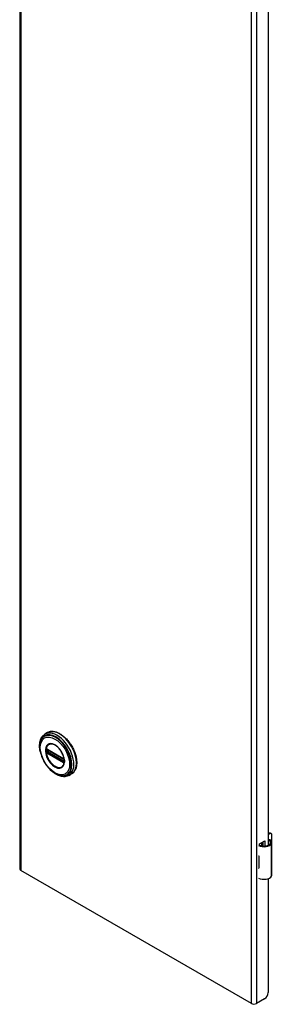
# Model space of a CAD drawing. Header units: inches. Extents: x 0 to 401, y -11 to 260.
# Tile 5 of 13: x 345.28 to 351.51, y 97.43 to 121.77. Entities that reach past the tile are written whole.
import ezdxf

# ---------------------------------------------------------------- set-up
doc = ezdxf.new("R2010")
doc.units = ezdxf.units.IN
doc.header["$LTSCALE"] = 24.054
doc.header["$MEASUREMENT"] = 0
doc.layers.add('Visible Edges(ANSI)', color=7, linetype='Continuous', lineweight=25)
doc.layers.add('Visible Tangent Edges(ANSI)', color=7, linetype='Continuous', lineweight=25)

msp = doc.modelspace()

# ---------------------------------------------------------------- linework, layer by layer
at = {"layer": 'Visible Edges(ANSI)'}
for p, q in [((345.285, 198.749), (345.285, 100.77)), ((351.415, 123.298), (351.415, 101.363)), ((345.972, 104.147), (345.908, 104.11)), ((345.959, 103.733), (345.954, 103.736)), ((345.959, 103.733), (346.367, 103.498)), ((346.374, 103.49), (345.966, 103.726)), ((346.372, 103.495), (346.367, 103.498)), ((346.382, 103.482), (346.384, 103.48)), ((346.383, 103.437), (346.383, 103.475)), ((346.384, 103.48), (346.384, 103.478)), ((346.386, 103.464), (346.386, 103.427)), ((346.386, 103.427), (346.386, 103.421)), ((346.563, 103.124), (346.499, 103.087)), ((351.415, 101.649), (351.431, 101.658)), ((351.452, 101.646), (351.415, 101.625)), ((351.47, 101.661), (351.491, 101.649)), ((351.507, 101.493), (351.507, 101.613)), ((351.196, 101.395), (351.33, 101.473)), ((351.196, 101.363), (351.196, 101.395)), ((351.26, 101.346), (351.26, 101.432)), ((351.26, 101.362), (351.279, 101.373)), ((351.279, 101.349), (351.271, 101.344)), ((351.279, 101.443), (351.279, 101.343)), ((351.292, 101.342), (351.292, 101.45)), ((351.33, 101.473), (351.33, 101.342)), ((351.505, 100.627), (351.505, 101.431)), ((351.181, 101.103), (351.181, 101.072)), ((351.507, 100.938), (351.507, 101.059)), ((351.181, 100.829), (351.181, 100.798)), ((351.001, 97.449), (345.31, 100.734)), ((351.196, 100.528), (351.196, 100.542)), ((351.211, 100.536), (351.196, 100.528)), ((351.415, 100.538), (351.415, 97.72)), ((351.327, 97.567), (351.123, 97.449))]:
    msp.add_line(p, q, dxfattribs=at)
at = {"layer": 'Visible Edges(ANSI)', "flags": 128}
for points in [[(345.791, 103.681), (345.784, 103.716), (345.779, 103.75), (345.776, 103.784), (345.775, 103.817), (345.775, 103.849), (345.778, 103.88), (345.782, 103.91), (345.788, 103.939), (345.796, 103.966), (345.807, 103.992), (345.819, 104.017), (345.833, 104.04), (345.849, 104.06), (345.867, 104.079), (345.887, 104.096), (345.908, 104.11)], [(345.818, 103.971), (345.812, 103.957), (345.806, 103.944), (345.8, 103.929), (345.796, 103.915), (345.788, 103.884), (345.783, 103.853), (345.78, 103.819), (345.78, 103.785), (345.782, 103.75), (345.786, 103.714), (345.792, 103.677), (345.8, 103.64), (345.81, 103.602), (345.823, 103.565), (345.837, 103.527), (345.853, 103.49), (345.871, 103.454), (345.891, 103.418), (345.912, 103.383), (345.935, 103.349), (345.959, 103.317), (345.984, 103.286), (346.01, 103.256), (346.038, 103.228), (346.066, 103.203), (346.094, 103.179), (346.123, 103.157), (346.153, 103.138), (346.183, 103.121), (346.213, 103.107), (346.243, 103.096), (346.274, 103.087), (346.289, 103.084), (346.303, 103.081), (346.318, 103.08), (346.333, 103.079)], [(345.972, 104.147), (345.988, 104.155), (346.005, 104.162), (346.022, 104.168), (346.04, 104.172), (346.058, 104.175), (346.077, 104.176), (346.096, 104.176), (346.115, 104.175), (346.135, 104.172), (346.155, 104.168), (346.175, 104.163), (346.195, 104.157), (346.216, 104.149), (346.236, 104.14), (346.257, 104.13), (346.278, 104.119), (346.298, 104.106), (346.319, 104.093), (346.339, 104.078), (346.359, 104.063), (346.379, 104.046), (346.398, 104.028), (346.418, 104.01), (346.437, 103.991), (346.455, 103.97), (346.473, 103.949), (346.491, 103.928), (346.508, 103.905), (346.524, 103.882), (346.54, 103.859), (346.556, 103.835), (346.57, 103.81), (346.584, 103.785), (346.597, 103.76), (346.61, 103.734), (346.621, 103.709), (346.632, 103.683), (346.642, 103.657), (346.651, 103.63), (346.66, 103.604), (346.667, 103.578), (346.673, 103.552), (346.679, 103.527), (346.683, 103.501), (346.687, 103.476), (346.689, 103.451), (346.691, 103.427), (346.691, 103.403), (346.691, 103.379), (346.689, 103.356), (346.687, 103.334), (346.683, 103.312), (346.678, 103.292), (346.673, 103.271), (346.666, 103.252), (346.659, 103.234), (346.65, 103.216), (346.64, 103.2), (346.63, 103.184), (346.618, 103.17), (346.606, 103.157), (346.592, 103.145), (346.578, 103.134), (346.563, 103.124)], [(345.954, 103.736), (345.952, 103.737), (345.95, 103.737)], [(345.966, 103.726), (345.965, 103.726), (345.964, 103.726)], [(346.356, 103.324), (346.364, 103.337), (346.372, 103.353), (346.378, 103.369), (346.382, 103.388), (346.385, 103.407), (346.387, 103.428), (346.387, 103.45), (346.385, 103.472), (346.382, 103.496), (346.377, 103.52), (346.371, 103.544), (346.363, 103.569), (346.354, 103.593), (346.344, 103.618), (346.332, 103.642), (346.319, 103.665), (346.305, 103.688), (346.29, 103.71), (346.274, 103.732), (346.257, 103.752), (346.24, 103.771), (346.222, 103.788), (346.204, 103.804), (346.185, 103.819), (346.166, 103.831), (346.147, 103.842), (346.129, 103.852), (346.11, 103.859), (346.092, 103.864), (346.074, 103.867), (346.058, 103.869), (346.042, 103.868)], [(346.372, 103.495), (346.375, 103.492), (346.378, 103.489)], [(346.383, 103.475), (346.382, 103.479), (346.38, 103.483), (346.377, 103.488), (346.374, 103.49)], [(346.378, 103.489), (346.381, 103.486), (346.382, 103.482)], [(346.382, 103.436), (346.383, 103.436), (346.383, 103.437)], [(346.386, 103.421), (346.385, 103.419), (346.385, 103.418)], [(346.499, 103.087), (346.476, 103.076), (346.452, 103.067), (346.426, 103.061), (346.4, 103.057), (346.373, 103.056), (346.346, 103.058), (346.318, 103.062), (346.29, 103.069), (346.262, 103.078), (346.234, 103.089), (346.206, 103.103), (346.178, 103.118), (346.15, 103.136), (346.123, 103.155), (346.096, 103.177), (346.069, 103.2)], [(351.463, 101.493), (351.461, 101.494), (351.459, 101.495), (351.457, 101.496), (351.455, 101.497), (351.453, 101.497), (351.451, 101.498), (351.449, 101.499), (351.447, 101.499), (351.445, 101.5), (351.443, 101.5), (351.441, 101.5), (351.439, 101.5), (351.436, 101.5), (351.434, 101.5), (351.432, 101.5), (351.43, 101.499), (351.428, 101.499), (351.426, 101.499), (351.424, 101.498), (351.422, 101.497), (351.421, 101.496), (351.419, 101.496), (351.417, 101.495), (351.415, 101.493)], [(351.415, 101.482), (351.417, 101.482), (351.418, 101.483), (351.42, 101.483), (351.422, 101.483), (351.423, 101.483), (351.425, 101.484), (351.426, 101.484), (351.428, 101.483), (351.429, 101.483), (351.431, 101.483), (351.432, 101.483), (351.434, 101.483), (351.435, 101.482), (351.437, 101.482), (351.438, 101.481), (351.44, 101.481), (351.441, 101.48), (351.443, 101.48), (351.444, 101.479), (351.446, 101.478), (351.447, 101.477), (351.448, 101.476), (351.45, 101.475), (351.451, 101.474)]]:
    msp.add_lwpolyline(points, dxfattribs=at)
at = {"layer": 'Visible Edges(ANSI)'}
for centre, major_axis, start_param, end_param in [((351.431, 101.593), (0.0394, 0.0682), 0, 0.785398), ((351.452, 101.581), (0.0394, 0.0682), 5.497787, 7.068583), ((351.31, 101.438), (0.197, 0), 3.983372, 5.96475), ((351.31, 101.438), (0.167, 0), 3.964134, 5.96475), ((351.347, 101.431), (0.128, 0), 5.96475, 6.909947), ((351.347, 101.431), (0.157, 0), 5.96475, 7.032103), ((351.452, 101.461), (-0.0394, -0.0682), 1.811012, 2.356194), ((351.31, 101.189), (0.197, 0), 3.983372, 3.995195), ((351.241, 101.112), (-0.0917, 0), 0.828235, 0.853602), ((351.452, 101.027), (-0.0394, -0.0682), 2.356194, 2.65865), ((351.241, 100.869), (0.0917, 0), 3.969828, 3.995195), ((351.31, 100.884), (-0.197, 0), 0.841779, 0.853602), ((351.452, 100.906), (-0.0394, -0.0682), 2.053739, 2.356194), ((345.371, 100.77), (-0.086, 0), 0, 0.785398), ((351.31, 100.634), (0.197, 0), 3.983372, 5.96475), ((351.347, 100.627), (0.157, 0), 5.96475, 6.283185), ((351.327, 97.669), (-0.063, -0.108), 0.785398, 2.356194), ((351.062, 97.484), (-0.086, 0), 0.785398, 2.356194)]:
    msp.add_ellipse(centre, major_axis=major_axis, ratio=0.57735, start_param=start_param, end_param=end_param, dxfattribs=at)
at = {"layer": 'Visible Tangent Edges(ANSI)'}
for p, q in [((345.31, 198.714), (345.31, 100.734)), ((351.001, 97.449), (351.001, 195.428)), ((351.123, 195.428), (351.123, 97.449)), ((345.942, 103.723), (345.942, 103.728)), ((345.951, 103.684), (345.951, 103.722)), ((346.365, 103.502), (345.957, 103.738)), ((345.963, 103.722), (345.968, 103.724)), ((345.963, 103.685), (345.963, 103.722)), ((345.964, 103.729), (346.372, 103.494)), ((345.942, 103.679), (345.942, 103.685)), ((345.96, 103.654), (345.955, 103.657)), ((345.957, 103.645), (346.365, 103.409)), ((346.368, 103.419), (345.96, 103.654)), ((346, 103.706), (345.963, 103.685)), ((346.372, 103.426), (345.964, 103.662)), ((345.97, 103.673), (346.014, 103.698)), ((346.378, 103.437), (345.97, 103.673)), ((346.385, 103.471), (346.385, 103.434)), ((346.373, 103.416), (346.368, 103.419)), ((346.383, 103.44), (346.378, 103.437)), ((346.385, 103.409), (346.385, 103.41)), ((351.431, 101.658), (351.452, 101.646)), ((351.451, 101.474), (351.463, 101.493)), ((351.497, 100.599), (351.497, 101.402)), ((351.181, 101.072), (351.181, 100.829))]:
    msp.add_line(p, q, dxfattribs=at)
at = {"layer": 'Visible Tangent Edges(ANSI)', "flags": 128}
for points in [[(345.918, 103.706), (345.926, 103.631), (345.949, 103.552), (345.987, 103.473), (346.036, 103.402), (346.093, 103.342), (346.154, 103.297), (346.215, 103.271), (346.272, 103.266), (346.32, 103.281), (346.358, 103.316), (346.382, 103.368), (346.39, 103.434), (346.381, 103.509), (346.358, 103.588), (346.32, 103.666), (346.271, 103.738), (346.214, 103.798), (346.153, 103.842), (346.092, 103.868), (346.035, 103.874), (345.986, 103.859), (345.949, 103.824), (345.926, 103.772), (345.918, 103.706)], [(345.929, 103.705), (345.929, 103.716), (345.93, 103.727), (345.931, 103.738), (345.932, 103.748), (345.934, 103.758), (345.936, 103.768), (345.939, 103.778), (345.942, 103.787), (345.946, 103.795), (345.95, 103.804), (345.954, 103.811), (345.959, 103.819), (345.964, 103.826), (345.97, 103.832), (345.975, 103.838), (345.982, 103.843), (345.988, 103.848), (345.995, 103.853), (346.002, 103.857), (346.009, 103.86), (346.017, 103.863), (346.025, 103.865), (346.033, 103.867), (346.042, 103.868)], [(345.936, 103.739), (345.936, 103.738), (345.936, 103.738), (345.936, 103.738), (345.936, 103.737), (345.935, 103.737), (345.935, 103.736), (345.935, 103.736), (345.935, 103.736), (345.935, 103.735), (345.935, 103.735), (345.935, 103.734), (345.935, 103.734), (345.935, 103.733), (345.935, 103.733), (345.935, 103.733), (345.934, 103.732), (345.934, 103.732), (345.934, 103.731), (345.934, 103.731), (345.934, 103.73), (345.934, 103.73), (345.934, 103.73), (345.934, 103.729), (345.934, 103.729)], [(345.934, 103.729), (345.934, 103.728), (345.934, 103.728), (345.934, 103.728), (345.934, 103.728), (345.934, 103.727), (345.934, 103.727), (345.934, 103.727), (345.934, 103.727), (345.934, 103.726), (345.934, 103.726), (345.934, 103.726), (345.934, 103.726), (345.934, 103.726), (345.934, 103.725), (345.934, 103.725), (345.934, 103.725), (345.934, 103.725), (345.934, 103.724), (345.934, 103.724), (345.934, 103.724), (345.934, 103.724), (345.934, 103.723), (345.934, 103.723), (345.934, 103.723)], [(345.934, 103.723), (345.934, 103.721), (345.934, 103.72), (345.934, 103.718), (345.934, 103.717), (345.934, 103.715), (345.934, 103.714), (345.934, 103.712), (345.934, 103.711), (345.934, 103.709), (345.934, 103.708), (345.934, 103.706), (345.934, 103.705), (345.934, 103.703), (345.934, 103.702), (345.934, 103.7), (345.934, 103.698), (345.934, 103.697), (345.934, 103.695), (345.934, 103.694), (345.934, 103.692), (345.934, 103.691), (345.934, 103.689), (345.934, 103.688), (345.934, 103.686)], [(345.937, 103.741), (345.937, 103.741), (345.937, 103.741), (345.937, 103.741), (345.937, 103.741), (345.937, 103.741), (345.937, 103.741), (345.937, 103.74), (345.937, 103.74), (345.937, 103.74), (345.936, 103.74), (345.936, 103.74), (345.936, 103.74), (345.936, 103.74), (345.936, 103.74), (345.936, 103.74), (345.936, 103.74), (345.936, 103.739), (345.936, 103.739), (345.936, 103.739), (345.936, 103.739), (345.936, 103.739), (345.936, 103.739), (345.936, 103.739), (345.936, 103.739)], [(345.942, 103.743), (345.942, 103.743), (345.942, 103.743), (345.941, 103.743), (345.941, 103.743), (345.941, 103.743), (345.941, 103.743), (345.94, 103.743), (345.94, 103.743), (345.94, 103.743), (345.94, 103.743), (345.939, 103.743), (345.939, 103.743), (345.939, 103.743), (345.939, 103.742), (345.939, 103.742), (345.938, 103.742), (345.938, 103.742), (345.938, 103.742), (345.938, 103.742), (345.938, 103.742), (345.937, 103.742), (345.937, 103.741), (345.937, 103.741), (345.937, 103.741)], [(345.951, 103.741), (345.951, 103.741), (345.951, 103.741), (345.95, 103.742), (345.95, 103.742), (345.949, 103.742), (345.949, 103.742), (345.949, 103.742), (345.948, 103.742), (345.948, 103.743), (345.947, 103.743), (345.947, 103.743), (345.947, 103.743), (345.946, 103.743), (345.946, 103.743), (345.945, 103.743), (345.945, 103.743), (345.945, 103.743), (345.944, 103.743), (345.944, 103.743), (345.943, 103.743), (345.943, 103.743), (345.943, 103.743), (345.942, 103.743), (345.942, 103.743)], [(345.942, 103.728), (345.942, 103.729), (345.942, 103.729), (345.942, 103.729), (345.942, 103.73), (345.942, 103.73), (345.942, 103.73), (345.942, 103.731), (345.942, 103.731), (345.942, 103.731), (345.942, 103.731), (345.942, 103.732), (345.942, 103.732), (345.942, 103.732), (345.942, 103.733), (345.942, 103.733), (345.943, 103.733), (345.943, 103.733), (345.943, 103.733), (345.943, 103.734), (345.943, 103.734), (345.943, 103.734), (345.943, 103.734), (345.944, 103.735), (345.944, 103.735)], [(345.942, 103.685), (345.942, 103.687), (345.942, 103.688), (345.942, 103.69), (345.942, 103.692), (345.942, 103.693), (345.942, 103.695), (345.942, 103.696), (345.942, 103.698), (345.942, 103.699), (345.942, 103.701), (345.942, 103.702), (345.942, 103.704), (345.942, 103.706), (345.942, 103.707), (345.942, 103.709), (345.942, 103.71), (345.942, 103.712), (345.942, 103.713), (345.942, 103.715), (345.942, 103.716), (345.942, 103.718), (345.942, 103.719), (345.942, 103.721), (345.942, 103.723)], [(345.944, 103.735), (345.944, 103.735), (345.944, 103.735), (345.944, 103.735), (345.944, 103.735), (345.944, 103.735), (345.944, 103.735), (345.944, 103.735), (345.944, 103.735), (345.944, 103.735), (345.944, 103.735), (345.944, 103.735), (345.944, 103.736), (345.944, 103.736), (345.944, 103.736), (345.944, 103.736), (345.945, 103.736), (345.945, 103.736), (345.945, 103.736), (345.945, 103.736), (345.945, 103.736), (345.945, 103.736), (345.945, 103.736), (345.945, 103.736), (345.945, 103.736)], [(345.945, 103.736), (345.945, 103.736), (345.945, 103.736), (345.945, 103.736), (345.945, 103.736), (345.946, 103.737), (345.946, 103.737), (345.946, 103.737), (345.946, 103.737), (345.946, 103.737), (345.946, 103.737), (345.946, 103.737), (345.947, 103.737), (345.947, 103.737), (345.947, 103.737), (345.947, 103.737), (345.947, 103.737), (345.947, 103.737), (345.948, 103.737), (345.948, 103.737), (345.948, 103.737), (345.948, 103.737), (345.948, 103.737), (345.948, 103.737), (345.949, 103.738)], [(345.949, 103.738), (345.949, 103.738), (345.949, 103.738), (345.949, 103.738), (345.949, 103.738), (345.949, 103.738), (345.949, 103.738), (345.949, 103.738), (345.949, 103.738), (345.949, 103.738), (345.949, 103.738), (345.949, 103.738), (345.949, 103.738), (345.95, 103.738), (345.95, 103.738), (345.95, 103.738), (345.95, 103.738), (345.95, 103.738), (345.95, 103.738), (345.95, 103.737), (345.95, 103.737), (345.95, 103.737), (345.95, 103.737), (345.95, 103.737), (345.95, 103.737)], [(345.957, 103.738), (345.956, 103.738), (345.956, 103.738), (345.956, 103.738), (345.956, 103.738), (345.955, 103.739), (345.955, 103.739), (345.955, 103.739), (345.955, 103.739), (345.955, 103.739), (345.954, 103.739), (345.954, 103.739), (345.954, 103.739), (345.954, 103.74), (345.954, 103.74), (345.953, 103.74), (345.953, 103.74), (345.953, 103.74), (345.953, 103.74), (345.952, 103.74), (345.952, 103.74), (345.952, 103.741), (345.952, 103.741), (345.952, 103.741), (345.951, 103.741)], [(345.951, 103.727), (345.951, 103.727), (345.951, 103.728), (345.951, 103.728), (345.951, 103.728), (345.951, 103.728), (345.951, 103.728), (345.951, 103.728), (345.951, 103.728), (345.951, 103.729), (345.952, 103.729), (345.952, 103.729), (345.952, 103.729), (345.952, 103.729), (345.952, 103.729), (345.952, 103.729), (345.952, 103.729), (345.952, 103.73), (345.952, 103.73), (345.952, 103.73), (345.952, 103.73), (345.952, 103.73), (345.952, 103.73), (345.952, 103.73), (345.952, 103.73)], [(345.951, 103.722), (345.951, 103.722), (345.951, 103.722), (345.951, 103.722), (345.951, 103.723), (345.951, 103.723), (345.951, 103.723), (345.951, 103.723), (345.951, 103.724), (345.951, 103.724), (345.951, 103.724), (345.951, 103.724), (345.951, 103.725), (345.951, 103.725), (345.951, 103.725), (345.951, 103.725), (345.951, 103.726), (345.951, 103.726), (345.951, 103.726), (345.951, 103.726), (345.951, 103.726), (345.951, 103.727), (345.951, 103.727), (345.951, 103.727), (345.951, 103.727)], [(345.955, 103.732), (345.955, 103.732), (345.955, 103.732), (345.955, 103.732), (345.956, 103.732), (345.956, 103.732), (345.956, 103.732), (345.956, 103.732), (345.956, 103.732), (345.956, 103.732), (345.956, 103.732), (345.956, 103.732), (345.957, 103.732), (345.957, 103.732), (345.957, 103.732), (345.957, 103.732), (345.957, 103.732), (345.957, 103.732), (345.957, 103.732), (345.958, 103.732), (345.958, 103.732), (345.958, 103.732), (345.958, 103.732), (345.958, 103.732), (345.958, 103.731)], [(345.958, 103.731), (345.959, 103.731), (345.959, 103.731), (345.959, 103.731), (345.959, 103.731), (345.959, 103.731), (345.96, 103.731), (345.96, 103.731), (345.96, 103.731), (345.96, 103.731), (345.96, 103.731), (345.961, 103.731), (345.961, 103.73), (345.961, 103.73), (345.961, 103.73), (345.962, 103.73), (345.962, 103.73), (345.962, 103.73), (345.962, 103.73), (345.962, 103.73), (345.963, 103.73), (345.963, 103.73), (345.963, 103.729), (345.963, 103.729), (345.964, 103.729)], [(346.356, 103.324), (346.342, 103.308), (346.326, 103.295), (346.308, 103.285), (346.288, 103.279), (346.267, 103.276), (346.245, 103.277), (346.221, 103.282), (346.197, 103.289), (346.172, 103.3), (346.147, 103.315), (346.122, 103.332), (346.098, 103.352), (346.074, 103.374), (346.051, 103.4), (346.03, 103.427), (346.01, 103.455), (345.992, 103.486), (345.976, 103.517), (345.962, 103.549), (345.95, 103.581), (345.941, 103.613), (345.934, 103.645), (345.93, 103.675), (345.929, 103.705)], [(345.934, 103.686), (345.934, 103.686), (345.934, 103.685), (345.934, 103.685), (345.934, 103.685), (345.934, 103.685), (345.934, 103.684), (345.934, 103.684), (345.934, 103.684), (345.934, 103.684), (345.934, 103.683), (345.934, 103.683), (345.934, 103.683), (345.934, 103.683), (345.934, 103.682), (345.934, 103.682), (345.934, 103.682), (345.934, 103.682), (345.934, 103.681), (345.934, 103.681), (345.934, 103.681), (345.934, 103.681), (345.934, 103.68), (345.934, 103.68), (345.934, 103.68)], [(345.934, 103.68), (345.934, 103.679), (345.934, 103.679), (345.934, 103.678), (345.934, 103.678), (345.934, 103.677), (345.934, 103.677), (345.934, 103.676), (345.934, 103.676), (345.935, 103.675), (345.935, 103.675), (345.935, 103.674), (345.935, 103.674), (345.935, 103.673), (345.935, 103.673), (345.935, 103.672), (345.935, 103.672), (345.935, 103.671), (345.935, 103.671), (345.935, 103.671), (345.936, 103.67), (345.936, 103.67), (345.936, 103.669), (345.936, 103.669), (345.936, 103.668)], [(345.936, 103.668), (345.936, 103.668), (345.936, 103.668), (345.936, 103.668), (345.936, 103.667), (345.936, 103.667), (345.936, 103.667), (345.936, 103.667), (345.936, 103.667), (345.936, 103.667), (345.936, 103.667), (345.936, 103.666), (345.936, 103.666), (345.936, 103.666), (345.936, 103.666), (345.937, 103.666), (345.937, 103.666), (345.937, 103.666), (345.937, 103.665), (345.937, 103.665), (345.937, 103.665), (345.937, 103.665), (345.937, 103.665), (345.937, 103.665), (345.937, 103.665)], [(345.937, 103.665), (345.937, 103.664), (345.937, 103.664), (345.937, 103.664), (345.938, 103.663), (345.938, 103.663), (345.938, 103.662), (345.938, 103.662), (345.938, 103.662), (345.939, 103.661), (345.939, 103.661), (345.939, 103.661), (345.939, 103.66), (345.939, 103.66), (345.94, 103.66), (345.94, 103.659), (345.94, 103.659), (345.94, 103.659), (345.941, 103.658), (345.941, 103.658), (345.941, 103.658), (345.941, 103.657), (345.942, 103.657), (345.942, 103.657), (345.942, 103.657)], [(345.944, 103.671), (345.944, 103.671), (345.943, 103.672), (345.943, 103.672), (345.943, 103.672), (345.943, 103.673), (345.943, 103.673), (345.943, 103.673), (345.943, 103.674), (345.943, 103.674), (345.942, 103.675), (345.942, 103.675), (345.942, 103.675), (345.942, 103.676), (345.942, 103.676), (345.942, 103.676), (345.942, 103.677), (345.942, 103.677), (345.942, 103.677), (345.942, 103.678), (345.942, 103.678), (345.942, 103.678), (345.942, 103.679), (345.942, 103.679), (345.942, 103.679)], [(345.942, 103.657), (345.942, 103.656), (345.943, 103.656), (345.943, 103.655), (345.943, 103.655), (345.944, 103.654), (345.944, 103.654), (345.945, 103.654), (345.945, 103.653), (345.945, 103.653), (345.946, 103.652), (345.946, 103.652), (345.947, 103.652), (345.947, 103.651), (345.947, 103.651), (345.948, 103.651), (345.948, 103.65), (345.949, 103.65), (345.949, 103.65), (345.949, 103.649), (345.95, 103.649), (345.95, 103.649), (345.951, 103.649), (345.951, 103.648), (345.951, 103.648)], [(345.945, 103.668), (345.945, 103.668), (345.945, 103.669), (345.945, 103.669), (345.945, 103.669), (345.945, 103.669), (345.945, 103.669), (345.945, 103.669), (345.945, 103.669), (345.944, 103.669), (345.944, 103.669), (345.944, 103.67), (345.944, 103.67), (345.944, 103.67), (345.944, 103.67), (345.944, 103.67), (345.944, 103.67), (345.944, 103.67), (345.944, 103.67), (345.944, 103.67), (345.944, 103.671), (345.944, 103.671), (345.944, 103.671), (345.944, 103.671), (345.944, 103.671)], [(345.949, 103.663), (345.948, 103.663), (345.948, 103.663), (345.948, 103.663), (345.948, 103.664), (345.948, 103.664), (345.948, 103.664), (345.947, 103.664), (345.947, 103.665), (345.947, 103.665), (345.947, 103.665), (345.947, 103.665), (345.947, 103.665), (345.946, 103.666), (345.946, 103.666), (345.946, 103.666), (345.946, 103.666), (345.946, 103.667), (345.946, 103.667), (345.946, 103.667), (345.945, 103.667), (345.945, 103.668), (345.945, 103.668), (345.945, 103.668), (345.945, 103.668)], [(345.955, 103.657), (345.955, 103.657), (345.954, 103.657), (345.954, 103.658), (345.954, 103.658), (345.954, 103.658), (345.953, 103.658), (345.953, 103.658), (345.953, 103.659), (345.952, 103.659), (345.952, 103.659), (345.952, 103.659), (345.952, 103.66), (345.951, 103.66), (345.951, 103.66), (345.951, 103.66), (345.951, 103.661), (345.95, 103.661), (345.95, 103.661), (345.95, 103.661), (345.95, 103.662), (345.949, 103.662), (345.949, 103.662), (345.949, 103.663), (345.949, 103.663)], [(345.951, 103.678), (345.951, 103.678), (345.951, 103.679), (345.951, 103.679), (345.951, 103.679), (345.951, 103.679), (345.951, 103.68), (345.951, 103.68), (345.951, 103.68), (345.951, 103.68), (345.951, 103.681), (345.951, 103.681), (345.951, 103.681), (345.951, 103.682), (345.951, 103.682), (345.951, 103.682), (345.951, 103.682), (345.951, 103.683), (345.951, 103.683), (345.951, 103.683), (345.951, 103.683), (345.951, 103.684), (345.951, 103.684), (345.951, 103.684), (345.951, 103.684)], [(345.952, 103.673), (345.952, 103.674), (345.952, 103.674), (345.952, 103.674), (345.952, 103.674), (345.952, 103.674), (345.952, 103.675), (345.952, 103.675), (345.952, 103.675), (345.952, 103.675), (345.952, 103.675), (345.952, 103.676), (345.952, 103.676), (345.952, 103.676), (345.952, 103.676), (345.951, 103.676), (345.951, 103.677), (345.951, 103.677), (345.951, 103.677), (345.951, 103.677), (345.951, 103.677), (345.951, 103.678), (345.951, 103.678), (345.951, 103.678), (345.951, 103.678)], [(345.951, 103.648), (345.952, 103.648), (345.952, 103.648), (345.952, 103.648), (345.952, 103.648), (345.952, 103.648), (345.953, 103.647), (345.953, 103.647), (345.953, 103.647), (345.953, 103.647), (345.954, 103.647), (345.954, 103.647), (345.954, 103.647), (345.954, 103.646), (345.954, 103.646), (345.955, 103.646), (345.955, 103.646), (345.955, 103.646), (345.955, 103.646), (345.955, 103.646), (345.956, 103.646), (345.956, 103.645), (345.956, 103.645), (345.956, 103.645), (345.957, 103.645)], [(345.958, 103.666), (345.958, 103.666), (345.958, 103.666), (345.958, 103.666), (345.958, 103.666), (345.958, 103.666), (345.957, 103.666), (345.957, 103.666), (345.957, 103.667), (345.957, 103.667), (345.957, 103.667), (345.957, 103.667), (345.957, 103.667), (345.956, 103.667), (345.956, 103.667), (345.956, 103.668), (345.956, 103.668), (345.956, 103.668), (345.956, 103.668), (345.956, 103.668), (345.956, 103.668), (345.955, 103.669), (345.955, 103.669), (345.955, 103.669), (345.955, 103.669)], [(345.964, 103.662), (345.963, 103.662), (345.963, 103.662), (345.963, 103.662), (345.963, 103.663), (345.962, 103.663), (345.962, 103.663), (345.962, 103.663), (345.962, 103.663), (345.962, 103.663), (345.961, 103.663), (345.961, 103.664), (345.961, 103.664), (345.961, 103.664), (345.96, 103.664), (345.96, 103.664), (345.96, 103.664), (345.96, 103.665), (345.96, 103.665), (345.959, 103.665), (345.959, 103.665), (345.959, 103.665), (345.959, 103.665), (345.959, 103.665), (345.958, 103.666)], [(346.37, 103.499), (346.37, 103.499), (346.369, 103.5), (346.369, 103.5), (346.369, 103.5), (346.369, 103.5), (346.368, 103.5), (346.368, 103.5), (346.368, 103.5), (346.368, 103.5), (346.368, 103.501), (346.367, 103.501), (346.367, 103.501), (346.367, 103.501), (346.367, 103.501), (346.367, 103.501), (346.366, 103.501), (346.366, 103.501), (346.366, 103.502), (346.366, 103.502), (346.365, 103.502), (346.365, 103.502), (346.365, 103.502), (346.365, 103.502), (346.365, 103.502)], [(346.379, 103.491), (346.379, 103.491), (346.378, 103.492), (346.378, 103.492), (346.378, 103.493), (346.377, 103.493), (346.377, 103.493), (346.377, 103.494), (346.376, 103.494), (346.376, 103.495), (346.375, 103.495), (346.375, 103.495), (346.375, 103.496), (346.374, 103.496), (346.374, 103.496), (346.373, 103.497), (346.373, 103.497), (346.373, 103.497), (346.372, 103.498), (346.372, 103.498), (346.371, 103.498), (346.371, 103.499), (346.371, 103.499), (346.37, 103.499), (346.37, 103.499)], [(346.372, 103.494), (346.372, 103.493), (346.372, 103.493), (346.372, 103.493), (346.373, 103.493), (346.373, 103.493), (346.373, 103.493), (346.373, 103.493), (346.373, 103.492), (346.374, 103.492), (346.374, 103.492), (346.374, 103.492), (346.374, 103.492), (346.375, 103.492), (346.375, 103.491), (346.375, 103.491), (346.375, 103.491), (346.375, 103.491), (346.376, 103.491), (346.376, 103.491), (346.376, 103.491), (346.376, 103.49), (346.376, 103.49), (346.377, 103.49), (346.377, 103.49)], [(346.377, 103.49), (346.377, 103.49), (346.377, 103.49), (346.377, 103.49), (346.377, 103.489), (346.377, 103.489), (346.378, 103.489), (346.378, 103.489), (346.378, 103.489), (346.378, 103.489), (346.378, 103.489), (346.378, 103.488), (346.378, 103.488), (346.379, 103.488), (346.379, 103.488), (346.379, 103.488), (346.379, 103.488), (346.379, 103.488), (346.379, 103.487), (346.379, 103.487), (346.38, 103.487), (346.38, 103.487), (346.38, 103.487), (346.38, 103.487), (346.38, 103.486)], [(346.383, 103.485), (346.383, 103.485), (346.383, 103.485), (346.383, 103.485), (346.383, 103.486), (346.383, 103.486), (346.382, 103.486), (346.382, 103.487), (346.382, 103.487), (346.382, 103.487), (346.382, 103.487), (346.382, 103.488), (346.381, 103.488), (346.381, 103.488), (346.381, 103.488), (346.381, 103.489), (346.381, 103.489), (346.38, 103.489), (346.38, 103.489), (346.38, 103.49), (346.38, 103.49), (346.38, 103.49), (346.38, 103.49), (346.379, 103.491), (346.379, 103.491)], [(346.383, 103.482), (346.383, 103.482), (346.383, 103.482), (346.383, 103.481), (346.383, 103.481), (346.383, 103.481), (346.383, 103.481), (346.383, 103.481), (346.383, 103.48), (346.383, 103.48), (346.383, 103.48), (346.383, 103.48), (346.383, 103.48), (346.384, 103.479), (346.384, 103.479), (346.384, 103.479), (346.384, 103.479), (346.384, 103.479), (346.384, 103.479), (346.384, 103.478), (346.384, 103.478), (346.384, 103.478), (346.384, 103.478), (346.384, 103.478), (346.384, 103.477)], [(346.384, 103.477), (346.384, 103.477), (346.384, 103.477), (346.384, 103.477), (346.384, 103.476), (346.384, 103.476), (346.384, 103.476), (346.384, 103.476), (346.384, 103.475), (346.384, 103.475), (346.384, 103.475), (346.384, 103.475), (346.384, 103.474), (346.384, 103.474), (346.384, 103.474), (346.384, 103.474), (346.385, 103.473), (346.385, 103.473), (346.385, 103.473), (346.385, 103.472), (346.385, 103.472), (346.385, 103.472), (346.385, 103.472), (346.385, 103.471), (346.385, 103.471)], [(346.365, 103.409), (346.365, 103.409), (346.365, 103.409), (346.365, 103.409), (346.365, 103.409), (346.366, 103.409), (346.366, 103.409), (346.366, 103.409), (346.366, 103.409), (346.367, 103.408), (346.367, 103.408), (346.367, 103.408), (346.367, 103.408), (346.367, 103.408), (346.368, 103.408), (346.368, 103.408), (346.368, 103.408), (346.368, 103.407), (346.368, 103.407), (346.369, 103.407), (346.369, 103.407), (346.369, 103.407), (346.369, 103.407), (346.37, 103.407), (346.37, 103.407)], [(346.37, 103.407), (346.37, 103.406), (346.371, 103.406), (346.371, 103.406), (346.371, 103.406), (346.372, 103.406), (346.372, 103.405), (346.373, 103.405), (346.373, 103.405), (346.373, 103.405), (346.374, 103.405), (346.374, 103.405), (346.375, 103.405), (346.375, 103.404), (346.375, 103.404), (346.376, 103.404), (346.376, 103.404), (346.377, 103.404), (346.377, 103.404), (346.377, 103.404), (346.378, 103.404), (346.378, 103.404), (346.378, 103.404), (346.379, 103.404), (346.379, 103.404)], [(346.377, 103.424), (346.377, 103.424), (346.376, 103.424), (346.376, 103.424), (346.376, 103.424), (346.376, 103.424), (346.376, 103.424), (346.375, 103.425), (346.375, 103.425), (346.375, 103.425), (346.375, 103.425), (346.375, 103.425), (346.374, 103.425), (346.374, 103.425), (346.374, 103.425), (346.374, 103.425), (346.373, 103.425), (346.373, 103.426), (346.373, 103.426), (346.373, 103.426), (346.373, 103.426), (346.372, 103.426), (346.372, 103.426), (346.372, 103.426), (346.372, 103.426)], [(346.38, 103.414), (346.379, 103.414), (346.379, 103.414), (346.379, 103.414), (346.379, 103.414), (346.378, 103.414), (346.378, 103.414), (346.378, 103.414), (346.378, 103.414), (346.377, 103.414), (346.377, 103.414), (346.377, 103.414), (346.377, 103.414), (346.376, 103.414), (346.376, 103.414), (346.376, 103.414), (346.375, 103.415), (346.375, 103.415), (346.375, 103.415), (346.375, 103.415), (346.374, 103.415), (346.374, 103.415), (346.374, 103.415), (346.373, 103.415), (346.373, 103.416)], [(346.38, 103.424), (346.38, 103.424), (346.38, 103.424), (346.38, 103.424), (346.38, 103.424), (346.379, 103.424), (346.379, 103.424), (346.379, 103.424), (346.379, 103.424), (346.379, 103.424), (346.379, 103.424), (346.379, 103.424), (346.378, 103.424), (346.378, 103.424), (346.378, 103.424), (346.378, 103.424), (346.378, 103.424), (346.378, 103.424), (346.378, 103.424), (346.377, 103.424), (346.377, 103.424), (346.377, 103.424), (346.377, 103.424), (346.377, 103.424), (346.377, 103.424)], [(346.379, 103.404), (346.379, 103.404), (346.38, 103.404), (346.38, 103.404), (346.38, 103.404), (346.38, 103.404), (346.381, 103.404), (346.381, 103.404), (346.381, 103.405), (346.381, 103.405), (346.382, 103.405), (346.382, 103.405), (346.382, 103.405), (346.382, 103.405), (346.382, 103.405), (346.383, 103.405), (346.383, 103.405), (346.383, 103.405), (346.383, 103.405), (346.383, 103.406), (346.384, 103.406), (346.384, 103.406), (346.384, 103.406), (346.384, 103.406), (346.384, 103.406)], [(346.383, 103.415), (346.383, 103.415), (346.383, 103.415), (346.383, 103.415), (346.383, 103.415), (346.382, 103.415), (346.382, 103.415), (346.382, 103.415), (346.382, 103.415), (346.382, 103.415), (346.382, 103.415), (346.382, 103.414), (346.382, 103.414), (346.381, 103.414), (346.381, 103.414), (346.381, 103.414), (346.381, 103.414), (346.381, 103.414), (346.381, 103.414), (346.38, 103.414), (346.38, 103.414), (346.38, 103.414), (346.38, 103.414), (346.38, 103.414), (346.38, 103.414)], [(346.384, 103.428), (346.384, 103.428), (346.384, 103.428), (346.384, 103.428), (346.384, 103.428), (346.384, 103.427), (346.384, 103.427), (346.384, 103.427), (346.384, 103.427), (346.384, 103.427), (346.384, 103.427), (346.384, 103.427), (346.383, 103.427), (346.383, 103.426), (346.383, 103.426), (346.383, 103.426), (346.383, 103.426), (346.383, 103.426), (346.383, 103.426), (346.383, 103.426), (346.383, 103.426), (346.383, 103.425), (346.383, 103.425), (346.383, 103.425), (346.383, 103.425)], [(346.384, 103.417), (346.384, 103.417), (346.384, 103.416), (346.384, 103.416), (346.384, 103.416), (346.384, 103.416), (346.384, 103.416), (346.384, 103.416), (346.384, 103.416), (346.384, 103.416), (346.384, 103.416), (346.384, 103.416), (346.384, 103.416), (346.384, 103.416), (346.384, 103.416), (346.384, 103.416), (346.384, 103.416), (346.384, 103.416), (346.383, 103.416), (346.383, 103.416), (346.383, 103.416), (346.383, 103.416), (346.383, 103.415), (346.383, 103.415), (346.383, 103.415)], [(346.385, 103.434), (346.385, 103.434), (346.385, 103.433), (346.385, 103.433), (346.385, 103.433), (346.385, 103.433), (346.385, 103.432), (346.385, 103.432), (346.385, 103.432), (346.384, 103.432), (346.384, 103.431), (346.384, 103.431), (346.384, 103.431), (346.384, 103.431), (346.384, 103.43), (346.384, 103.43), (346.384, 103.43), (346.384, 103.43), (346.384, 103.429), (346.384, 103.429), (346.384, 103.429), (346.384, 103.429), (346.384, 103.429), (346.384, 103.428), (346.384, 103.428)], [(346.385, 103.418), (346.385, 103.418), (346.385, 103.418), (346.385, 103.418), (346.385, 103.418), (346.385, 103.418), (346.385, 103.418), (346.385, 103.418), (346.385, 103.417), (346.385, 103.417), (346.385, 103.417), (346.385, 103.417), (346.385, 103.417), (346.385, 103.417), (346.385, 103.417), (346.385, 103.417), (346.385, 103.417), (346.385, 103.417), (346.385, 103.417), (346.384, 103.417), (346.384, 103.417), (346.384, 103.417), (346.384, 103.417), (346.384, 103.417), (346.384, 103.417)], [(346.384, 103.406), (346.384, 103.406), (346.384, 103.406), (346.384, 103.407), (346.384, 103.407), (346.385, 103.407), (346.385, 103.407), (346.385, 103.407), (346.385, 103.407), (346.385, 103.407), (346.385, 103.407), (346.385, 103.407), (346.385, 103.407), (346.385, 103.408), (346.385, 103.408), (346.385, 103.408), (346.385, 103.408), (346.385, 103.408), (346.385, 103.408), (346.385, 103.408), (346.385, 103.408), (346.385, 103.408), (346.385, 103.409), (346.385, 103.409), (346.385, 103.409)]]:
    msp.add_lwpolyline(points, dxfattribs=at)
at = {"layer": 'Visible Tangent Edges(ANSI)'}
for centre, major_axis, ratio, start_param, end_param in [((346.204, 103.599), (0.295, -0.511), 0.57735, 0, 3.141593), ((346.268, 103.636), (-0.295, 0.511), 0.57735, 3.141593, 6.283185), ((346.177, 103.583), (0.28, -0.486), 0.57735, 5.512873, 10.19509), ((346.169, 103.579), (-0.274, 0.475), 0.57735, 2.792236, 6.632542), ((345.939, 103.734), (-0.00984, -0.00028), 0.592785, 1.070895, 1.857451), ((345.939, 103.728), (-0.00984, -0.00028), 0.583154, 1.028186, 1.85601), ((345.942, 103.743), (-0.00759, 0.00627), 0.761659, 1.405548, 2.335576), ((346.161, 103.574), (-0.16, 0.277), 0.57735, 5.51254, 6.921441), ((345.944, 103.745), (-0.0063, 0.00756), 0.812452, 1.431128, 2.478325), ((345.949, 103.747), (0.0009, -0.0098), 0.788974, 5.061556, 6.108754), ((345.945, 103.723), (0.00984, 0.00024), 0.59189, 0.834405, 1.860207), ((345.945, 103.717), (0.00984, 0), 0.57735, 0.926506, 1.872801), ((345.946, 103.726), (0.00804, -0.00568), 0.788974, 1.221629, 2.276839), ((345.948, 103.728), (-0.0009, 0.0098), 0.788974, 5.061556, 6.108754), ((345.958, 103.745), (-0.00481, -0.00858), 0.585525, 5.490554, 6.283185), ((345.957, 103.726), (0.00984, 0), 0.57735, 4.068098, 5.462881), ((345.959, 103.723), (-0.00493, 0.00853), 0.576647, 6.023109, 6.543262), ((345.964, 103.714), (-0.0099, 0.0171), 0.576647, 6.154251, 6.412119), ((345.964, 103.742), (-0.00492, -0.00852), 0.57735, 5.497787, 6.283185), ((345.952, 103.727), (0.00473, 0.00863), 0.561339, 5.548417, 5.911565), ((345.957, 103.724), (0.00492, 0.00852), 0.57735, 5.638895, 5.895546), ((345.97, 103.718), (-0.00545, 0.00825), 0.573869, 0.076491, 0.750427), ((345.97, 103.734), (-0.00492, -0.00852), 0.57735, 5.638895, 6.283185), ((345.925, 103.71), (0.00984, 0), 0.57735, 3.926991, 5.15795), ((345.939, 103.691), (-0.00984, 0.00028), 0.571197, 1.061423, 1.889248), ((345.939, 103.685), (-0.00984, 0.00027), 0.561395, 1.103568, 1.890123), ((345.942, 103.672), (-0.00892, -0.00416), 0.217065, 0.742899, 1.672927), ((345.944, 103.669), (-0.00879, -0.00442), 0.081166, 0.617822, 1.66502), ((346.161, 103.574), (0.16, -0.277), 0.57735, 4.074133, 6.921441), ((345.945, 103.68), (0.00984, 0), 0.57735, 0.926506, 1.872801), ((345.945, 103.674), (-0.00984, 0.00023), 0.562406, 4.003391, 5.029193), ((345.949, 103.661), (-0.00768, -0.00616), 0.210205, 4.604254, 5.651452), ((345.946, 103.669), (-0.00917, -0.00357), 0.210205, 3.773326, 4.828536), ((345.948, 103.665), (0.00768, 0.00616), 0.210205, 4.604254, 5.651452), ((345.957, 103.689), (0.00984, 0), 0.57735, 4.068098, 5.462881), ((345.958, 103.652), (0.00503, 0.00846), 0.569058, 1.313332, 2.363224), ((345.959, 103.674), (-0.00492, 0.00852), 0.578054, 1.31072, 1.830873), ((345.964, 103.677), (0.0098, -0.017), 0.578054, 4.583455, 4.841323), ((345.952, 103.662), (0.00472, 0.00864), 0.562406, 4.434737, 5.421387), ((345.964, 103.649), (0.00492, 0.00852), 0.57735, 1.297558, 2.356194), ((345.957, 103.659), (0.00492, 0.00852), 0.57735, 4.43915, 5.35668), ((345.97, 103.681), (-0.00492, 0.00852), 0.619734, 0.786007, 2.355586), ((345.97, 103.665), (-0.00492, -0.00852), 0.57735, 3.961897, 5.35668), ((346.372, 103.506), (-0.00492, -0.00852), 0.57735, 5.497787, 6.283185), ((346.377, 103.503), (-0.00503, -0.00846), 0.569058, 5.504817, 6.283185), ((346.365, 103.488), (-0.00492, -0.00852), 0.57735, 2.497302, 2.740956), ((346.379, 103.499), (-0.00492, -0.00852), 0.57735, 5.638895, 6.283185), ((346.37, 103.485), (-0.00511, -0.00841), 0.592956, 2.432371, 2.554191), ((346.386, 103.495), (-0.00768, -0.00616), 0.210205, 5.651452, 6.283185), ((346.373, 103.482), (-0.00768, -0.00616), 0.210205, 2.509859, 2.5284), ((346.377, 103.481), (0.00492, -0.00852), 0.578054, 1.31072, 1.830873), ((346.372, 103.479), (-0.0098, 0.017), 0.578054, 4.583455, 4.841323), ((346.391, 103.487), (-0.00879, -0.00442), 0.081166, 0, 0.48364), ((346.376, 103.478), (0.00917, 0.00357), 0.210205, 0.613501, 0.631733), ((346.392, 103.475), (-0.00984, 0), 0.57735, 0, 0.644291), ((346.393, 103.483), (-0.00927, -0.00332), 0.152361, 0, 0.2377), ((346.377, 103.473), (0.00984, 0.00022), 0.592956, 0.649795, 0.709222), ((346.377, 103.468), (-0.00984, 0), 0.57735, 3.698606, 3.785883), ((346.372, 103.414), (0.00492, 0.00852), 0.57735, 1.297558, 2.356194), ((346.365, 103.424), (0.00492, 0.00852), 0.57735, 4.43915, 5.35668), ((346.377, 103.411), (0.00481, 0.00858), 0.585525, 1.299069, 2.348961), ((346.379, 103.429), (-0.00492, -0.00852), 0.57735, 3.961897, 5.35668), ((346.37, 103.421), (-0.00512, -0.0084), 0.59189, 1.320537, 2.307187), ((346.379, 103.445), (0.00442, -0.00885), 0.573869, 5.532758, 6.206694), ((346.386, 103.408), (-0.0009, 0.0098), 0.788974, 0.872766, 1.919963), ((346.377, 103.433), (0.00493, -0.00853), 0.576647, 6.023109, 6.543262), ((346.372, 103.441), (0.0099, -0.0171), 0.576647, 6.154251, 6.412119), ((346.373, 103.42), (0.0009, -0.0098), 0.788974, 0.872766, 1.919963), ((346.391, 103.41), (-0.0063, 0.00756), 0.812452, 0.38393, 1.431128), ((346.392, 103.437), (-0.00984, 0), 0.57735, 0, 0.644291), ((346.376, 103.421), (0.00804, -0.00568), 0.788974, 0.166419, 1.221629), ((346.393, 103.412), (-0.00793, 0.00583), 0.826364, 0.181738, 1.111767), ((346.377, 103.425), (-0.00984, 0.00021), 0.561339, 3.557736, 3.876361), ((346.377, 103.43), (-0.00984, 0), 0.57735, 3.560679, 3.785883), ((346.396, 103.464), (-0.00984, -0.00009), 0.596365, 0.03331, 0.052069), ((346.396, 103.427), (-0.00984, 0.00009), 0.557985, 0, 0.418922), ((346.395, 103.421), (-0.00984, 0.00023), 0.558235, 0, 0.376473)]:
    msp.add_ellipse(centre, major_axis=major_axis, ratio=ratio, start_param=start_param, end_param=end_param, dxfattribs=at)
msp.add_ellipse((346.154, 103.57), major_axis=(0.256, -0.444), ratio=0.57735, dxfattribs=at)

doc.saveas('drawing.dxf')
